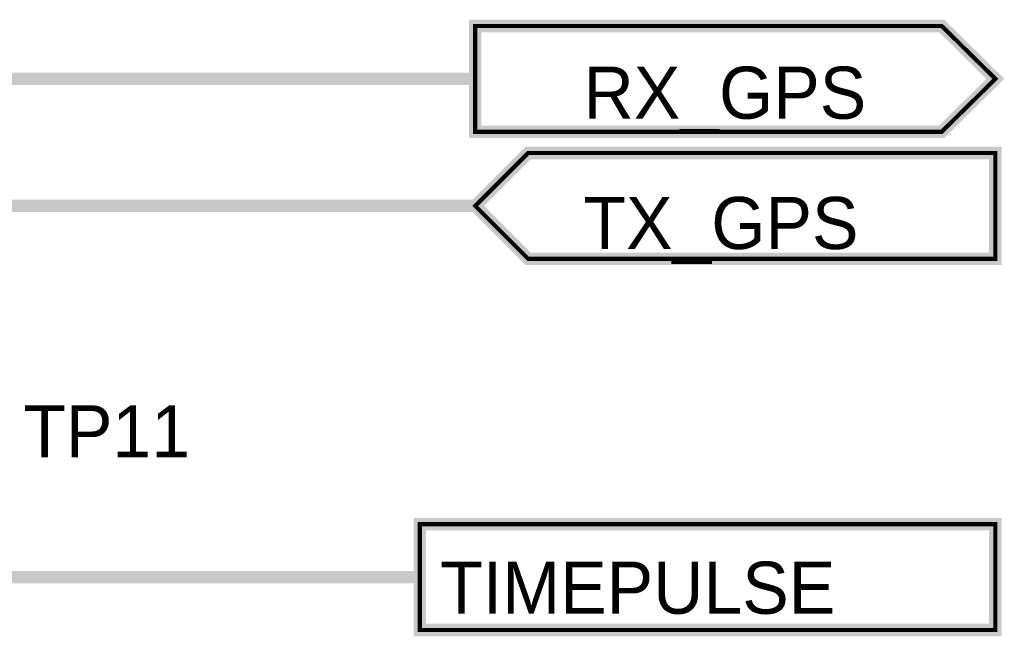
# Model space of a CAD drawing. Header units: inches. Extents: x 0 to 292, y 0 to 193.
# Tile 72 of 112: x 212 to 235, y 97 to 112. Entities that reach past the tile are written whole.
import ezdxf

# ---------------------------------------------------------------- set-up
doc = ezdxf.new("R2010")
doc.units = ezdxf.units.IN
doc.layers.add('Sheet', color=255, linetype='Continuous')

msp = doc.modelspace()

# ---------------------------------------------------------------- linework, layer by layer
at = {"layer": 'Sheet'}
for points in [[(222.485, 109.462, 0.3, 0.3, 0), (222.485, 111.996, 0.3, 0.3, 0), (233.649, 111.996, 0.3, 0.3, 0), (234.935, 110.729, 0.3, 0.3, 0), (233.649, 109.462, 0.3, 0.3, 0), (222.485, 109.462, 0.3, 0.3, 0)], [(222.485, 109.462, 0.0991, 0.0991, 0), (222.485, 111.996, 0.0991, 0.0991, 0), (233.649, 111.996, 0.0991, 0.0991, 0), (234.935, 110.729, 0.0991, 0.0991, 0), (233.649, 109.462, 0.0991, 0.0991, 0), (222.485, 109.462, 0.0991, 0.0991, 0)], [(223.751, 106.421, 0.3, 0.3, 0), (222.485, 107.688, 0.3, 0.3, 0), (223.751, 108.955, 0.3, 0.3, 0), (234.935, 108.955, 0.3, 0.3, 0), (234.935, 106.421, 0.3, 0.3, 0), (223.751, 106.421, 0.3, 0.3, 0)], [(223.751, 106.421, 0.0991, 0.0991, 0), (222.485, 107.688, 0.0991, 0.0991, 0), (223.751, 108.955, 0.0991, 0.0991, 0), (234.935, 108.955, 0.0991, 0.0991, 0), (234.935, 106.421, 0.0991, 0.0991, 0), (223.751, 106.421, 0.0991, 0.0991, 0)], [(221.16, 97.534, 0.3, 0.3, 0), (221.16, 100.067, 0.3, 0.3, 0), (234.935, 100.067, 0.3, 0.3, 0), (234.935, 97.534, 0.3, 0.3, 0), (221.16, 97.534, 0.3, 0.3, 0)], [(221.16, 100.067, 0.0991, 0.0991, 0), (221.16, 97.534, 0.0991, 0.0991, 0), (234.935, 97.534, 0.0991, 0.0991, 0), (234.935, 100.067, 0.0991, 0.0991, 0), (221.16, 100.067, 0.0991, 0.0991, 0), (221.16, 100.067, 0.0991, 0.0991, 0)]]:
    msp.add_lwpolyline(points, format="xyseb", close=True, dxfattribs=at)
for points in [[(222.485, 110.729, 0.3, 0.3, 0), (201.91, 110.729, 0.3, 0.3, 0)], [(201.91, 107.688, 0.3, 0.3, 0), (222.485, 107.688, 0.3, 0.3, 0)], [(209.781, 98.8, 0.3, 0.3, 0), (221.16, 98.8, 0.3, 0.3, 0)]]:
    msp.add_lwpolyline(points, format="xyseb", dxfattribs=at)

# ---------------------------------------------------------------- texts
for s, p in [('RX_GPS', (225.076, 109.774)), ('TX_GPS', (225.076, 106.655)), ('TP11', (211.671, 101.666)), ('TIMEPULSE', (221.647, 97.923))]:
    msp.add_text(s, height=1.2474, dxfattribs=at).set_placement(p)

doc.saveas('drawing.dxf')
